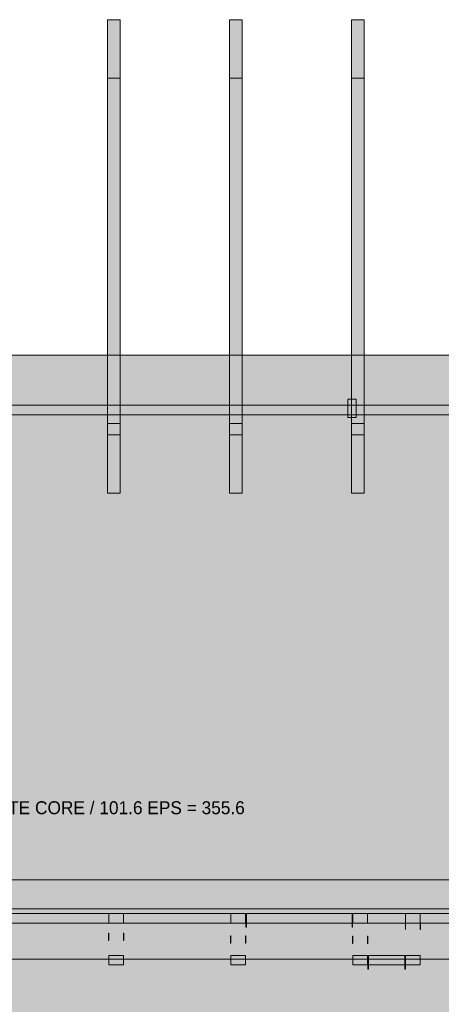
# Model space of a CAD drawing. Header units: millimetres. Extents: x -2478 to 11372, y -4322 to 8744.
# Tile 3 of 8: x 2374 to 4447, y 2132 to 6970. Entities that reach past the tile are written whole.
import ezdxf

# ---------------------------------------------------------------- set-up
doc = ezdxf.new("R2010")
doc.units = ezdxf.units.MM
for name, color, linetype in [('FILL-INK', 7, 'Continuous'), ('FILL-STEEL_GREY', 7, 'Continuous'), ('FILL-TIMBER', 7, 'Continuous'), ('FILL-WHITE', 7, 'Continuous'), ('LINE-CORE', 7, 'Continuous'), ('LINE-INK', 7, 'Continuous'), ('TEXT-INK', 7, 'Continuous')]:
    doc.layers.add(name, color=color, linetype=linetype)

msp = doc.modelspace()

# ---------------------------------------------------------------- hatches: boundary and pattern name
at = {"layer": 'FILL-INK', "true_color": 0x1a1a1a}
h = msp.add_hatch(color=250, dxfattribs=at)
h.dxf.hatch_style = 1
h.paths.add_polyline_path([(4272, 2506), (4272, 2498.9), (4271.1, 2498.9), (4270.8, 2498.9), (4270.8, 2506), (4270.8, 2534.6), (4271.8, 2534.6), (4272, 2534.6)])
h = msp.add_hatch(color=250, dxfattribs=at)
h.dxf.hatch_style = 1
h.paths.add_polyline_path([(4345.2, 2498.9), (4344.2, 2498.9), (4344, 2498.9), (4344, 2506), (4344, 2534.6), (4345, 2534.6), (4345.2, 2534.6), (4345.2, 2506)])
h = msp.add_hatch(color=250, dxfattribs=at)
h.dxf.hatch_style = 1
h.paths.add_polyline_path([(2812.6, 2445.7), (2812, 2445.7), (2811.4, 2445.7), (2811.4, 2461.7), (2811.4, 2481.9), (2812.1, 2481.9), (2812.6, 2481.9), (2812.6, 2461.7)])
h = msp.add_hatch(color=250, dxfattribs=at)
h.dxf.hatch_style = 1
h.paths.add_polyline_path([(2885.8, 2445.7), (2885.2, 2445.7), (2884.6, 2445.7), (2884.6, 2461.7), (2884.6, 2481.9), (2885.3, 2481.9), (2885.8, 2481.9), (2885.8, 2461.7)])
h = msp.add_hatch(color=250, dxfattribs=at)
h.dxf.hatch_style = 1
h.paths.add_polyline_path([(3412.6, 2432.3), (3412, 2432.3), (3411.4, 2432.3), (3411.4, 2450.6), (3411.4, 2468.6), (3412, 2468.6), (3412.6, 2468.6), (3412.6, 2450.6)])
h = msp.add_hatch(color=250, dxfattribs=at)
h.dxf.hatch_style = 1
h.paths.add_polyline_path([(3485.8, 2432.3), (3485.2, 2432.3), (3484.6, 2432.3), (3484.6, 2450.6), (3484.6, 2468.6), (3485.2, 2468.6), (3485.8, 2468.6), (3485.8, 2450.6)])
h = msp.add_hatch(color=250, dxfattribs=at)
h.dxf.hatch_style = 1
h.paths.add_polyline_path([(4012.6, 2448.7), (4012.6, 2429.9), (4012.1, 2429.9), (4011.4, 2429.9), (4011.4, 2448.7), (4011.4, 2466.3), (4012, 2466.3), (4012.6, 2466.3)])
h = msp.add_hatch(color=250, dxfattribs=at)
h.dxf.hatch_style = 1
h.paths.add_polyline_path([(4085.8, 2429.9), (4085.2, 2429.9), (4084.6, 2429.9), (4084.6, 2448.7), (4084.6, 2466.3), (4085.2, 2466.3), (4085.8, 2466.3), (4085.8, 2448.7)])
at = {"layer": 'FILL-STEEL_GREY', "true_color": 0x737378}
h = msp.add_hatch(color=8, dxfattribs=at)
h.dxf.hatch_style = 1
h.paths.add_polyline_path([(355.6, 2598.8), (355.6, 2600), (482, 2600), (2755.6, 2600), (2882, 2600), (5155.6, 2600), (5282, 2600), (7555.6, 2600), (7564.2, 2600), (7718.4, 2600), (7718.4, 2579.2), (7718.4, 2578), (7709.8, 2578), (7555.6, 2578), (7429.2, 2578), (5155.6, 2578), (5029.2, 2578), (2755.6, 2578), (2629.2, 2578), (355.6, 2578)])
at = {"layer": 'FILL-TIMBER', "true_color": 0xedd6a8}
h = msp.add_hatch(color=41, dxfattribs=at)
h.dxf.hatch_style = 1
h.paths.add_polyline_path([(2868.5, 6970.3), (2868.5, 6711.4), (2868.5, 6683.1), (2810.6, 6683.1), (2805.5, 6683.1), (2805.5, 6690), (2805.5, 6705.2), (2805.5, 6970.3), (2862.3, 6970.3)])
h = msp.add_hatch(color=41, dxfattribs=at)
h.dxf.hatch_style = 1
h.paths.add_polyline_path([(3468.5, 6970.3), (3468.5, 6758.6), (3468.5, 6683.1), (3421.8, 6683.1), (3405.5, 6683.1), (3405.5, 6705.4), (3405.5, 6754.5), (3405.5, 6970.3), (3451.9, 6970.3)])
h = msp.add_hatch(color=41, dxfattribs=at)
h.dxf.hatch_style = 1
h.paths.add_polyline_path([(4028.6, 6970.3), (4068.5, 6970.3), (4068.5, 6788.3), (4068.5, 6683.1), (4029.4, 6683.1), (4005.5, 6683.1), (4005.5, 6716), (4005.5, 6788.3), (4005.5, 6970.3)])
h = msp.add_hatch(color=41, dxfattribs=at)
h.dxf.hatch_style = 1
h.paths.add_polyline_path([(2884.6, 2578), (2884.6, 2561.6), (2884.6, 2531), (2837.8, 2531), (2812.6, 2531), (2812.6, 2547.4), (2812.6, 2578), (2859.4, 2578)])
h = msp.add_hatch(color=41, dxfattribs=at)
h.dxf.hatch_style = 1
h.paths.add_polyline_path([(3484.6, 2578), (3484.6, 2561.4), (3484.6, 2531), (3438.1, 2531), (3412.6, 2531), (3412.6, 2547.6), (3412.6, 2578), (3459.1, 2578)])
h = msp.add_hatch(color=41, dxfattribs=at)
h.dxf.hatch_style = 1
h.paths.add_polyline_path([(4084.6, 2578), (4084.6, 2559), (4084.6, 2531), (4041.6, 2531), (4012.6, 2531), (4012.6, 2550), (4012.6, 2578), (4055.6, 2578)])
h = msp.add_hatch(color=41, dxfattribs=at)
h.dxf.hatch_style = 1
h.paths.add_polyline_path([(4344, 2578), (4344, 2557.3), (4344, 2531), (4303.7, 2531), (4272, 2531), (4272, 2551.7), (4272, 2578), (4312.3, 2578)])
h = msp.add_hatch(color=41, dxfattribs=at)
h.dxf.hatch_style = 1
h.paths.add_polyline_path([(2884.6, 2372), (2884.6, 2355.8), (2884.6, 2325), (2837.4, 2325), (2812.6, 2325), (2812.6, 2341.2), (2812.6, 2372), (2859.8, 2372)])
h = msp.add_hatch(color=41, dxfattribs=at)
h.dxf.hatch_style = 1
h.paths.add_polyline_path([(3484.6, 2372), (3484.6, 2355.7), (3484.6, 2325), (3437.7, 2325), (3412.6, 2325), (3412.6, 2341.3), (3412.6, 2372), (3459.5, 2372)])
h = msp.add_hatch(color=41, dxfattribs=at)
h.dxf.hatch_style = 1
h.paths.add_polyline_path([(4084.6, 2372), (4084.6, 2353.3), (4084.6, 2325), (4041.2, 2325), (4012.6, 2325), (4012.6, 2343.7), (4012.6, 2372), (4056, 2372)])
h = msp.add_hatch(color=41, dxfattribs=at)
h.dxf.hatch_style = 1
h.paths.add_polyline_path([(4239.2, 2325), (4088.8, 2325), (4088.8, 2364.5), (4088.8, 2372), (4117.4, 2372), (4267.8, 2372), (4267.8, 2332.5), (4267.8, 2325)])
h = msp.add_hatch(color=41, dxfattribs=at)
h.dxf.hatch_style = 1
h.paths.add_polyline_path([(4312.8, 2372), (4344, 2372), (4344, 2351.6), (4344, 2325), (4303.3, 2325), (4272, 2325), (4272, 2345.4), (4272, 2372)])
at = {"layer": 'FILL-WHITE', "true_color": 0xffffff}
h = msp.add_hatch(color=7, dxfattribs=at)
h.dxf.hatch_style = 1
h.paths.add_polyline_path([(2805.5, 5273.3), (2805.5, 6970.3), (2862.3, 6970.3), (2868.5, 6970.3), (2868.5, 5273.3), (2868.5, 4930.4), (2805.5, 4930.4)])
h = msp.add_hatch(color=7, dxfattribs=at)
h.dxf.hatch_style = 1
h.paths.add_polyline_path([(3405.5, 5273.3), (3405.5, 6970.3), (3451.5, 6970.3), (3451.9, 6970.3), (3451.9, 6970.3), (3451.9, 6970.3), (3451.9, 6970.3), (3451.9, 6970.3), (3468.5, 6970.3), (3468.5, 5273.3), (3468.5, 4930.4), (3405.5, 4930.4)])
h = msp.add_hatch(color=7, dxfattribs=at)
h.dxf.hatch_style = 1
h.paths.add_polyline_path([(4005.5, 6970.3), (4068.5, 6970.3), (4068.5, 5273.3), (4068.5, 5271.7), (4068.5, 5271.7), (4068.5, 4930.4), (4005.5, 4930.4)])
h = msp.add_hatch(color=7, dxfattribs=at)
h.dxf.hatch_style = 1
h.paths.add_polyline_path([(2810.6, 6683.1), (2868.5, 6683.1), (2868.5, 5076), (2805.5, 5076), (2805.5, 6683.1)])
h = msp.add_hatch(color=7, dxfattribs=at)
h.dxf.hatch_style = 1
h.paths.add_polyline_path([(3421.8, 6683.1), (3468.5, 6683.1), (3468.5, 5076), (3468.5, 5074.4), (3468.5, 5076), (3405.5, 5076), (3405.5, 6683.1)])
h = msp.add_hatch(color=7, dxfattribs=at)
h.dxf.hatch_style = 1
h.paths.add_polyline_path([(4029, 6683.1), (4068.5, 6683.1), (4068.5, 5076), (4005.5, 5076), (4005.5, 6683.1)])
h = msp.add_hatch(color=7, dxfattribs=at)
h.dxf.hatch_style = 1
h.paths.add_polyline_path([(101.6, 5259.1), (190, 5321), (372.3, 5321), (372.3, 5143.8), (678.9, 5270.3), (678.9, 5321), (7395.1, 5321), (7395.1, 5270.3), (7701.7, 5143.8), (7701.7, 5321), (7884, 5321), (7972.4, 5259.1), (7972.4, 5076), (7701.7, 5076), (7395.1, 5076), (678.9, 5076), (372.3, 5076), (101.6, 5076)])
h = msp.add_hatch(color=7, dxfattribs=at)
h.dxf.hatch_style = 1
h.paths.add_polyline_path([(190, 5321), (372.3, 5321), (372.3, 5169.6), (678.9, 5296.2), (678.9, 5321), (7395.1, 5321), (7395.1, 5296.2), (7701.7, 5169.6), (7701.7, 5321), (7884, 5321), (7972.4, 5259.1), (7972.4, 5076), (7701.7, 5076), (7395.1, 5076), (372.3, 5076), (101.6, 5076), (101.6, 5259.1)])
h = msp.add_hatch(color=7, dxfattribs=at)
h.dxf.hatch_style = 1
h.paths.add_polyline_path([(101.6, 5259.1), (190, 5321), (7884, 5321), (7972.4, 5259.1), (7972.4, 5076), (101.6, 5076)])
h = msp.add_hatch(color=7, dxfattribs=at)
h.dxf.hatch_style = 1
h.paths.add_polyline_path([(190, 5321), (7884, 5321), (7972.4, 5259.1), (7972.4, 5076), (101.6, 5076), (101.6, 5259.1)])
h = msp.add_hatch(color=7, dxfattribs=at)
h.dxf.hatch_style = 1
h.paths.add_polyline_path([(101.6, 5259.1), (190, 5321), (7884, 5321), (7972.4, 5259.1), (7972.4, 5076), (101.6, 5076)])
h = msp.add_hatch(color=7, dxfattribs=at)
h.dxf.hatch_style = 1
h.paths.add_polyline_path([(190, 5321), (7884, 5321), (7972.4, 5259.1), (7972.4, 5076), (101.6, 5076), (101.6, 5259.1)])
h = msp.add_hatch(color=7, dxfattribs=at)
h.dxf.hatch_style = 1
h.paths.add_polyline_path([(3988.5, 5106), (4028.5, 5106), (4028.5, 5016), (3988.5, 5016)])
h = msp.add_hatch(color=7, dxfattribs=at)
h.dxf.hatch_style = 1
h.paths.add_polyline_path([(4028.5, 5106), (4028.5, 5016), (3988.5, 5016), (3988.5, 5106)])
h = msp.add_hatch(color=7, dxfattribs=at)
h.dxf.hatch_style = 1
h.paths.add_polyline_path([(3988.5, 5106), (4028.5, 5106), (4028.5, 5016), (3988.5, 5016)])
h = msp.add_hatch(color=7, dxfattribs=at)
h.dxf.hatch_style = 1
h.paths.add_polyline_path([(4028.5, 5106), (4028.5, 5016), (3988.5, 5016), (3988.5, 5106)])
h = msp.add_hatch(color=7, dxfattribs=at)
h.dxf.hatch_style = 1
h.paths.add_polyline_path([(3988.5, 5106), (4028.5, 5106), (4028.5, 5016), (3988.5, 5016)])
h = msp.add_hatch(color=7, dxfattribs=at)
h.dxf.hatch_style = 1
h.paths.add_polyline_path([(4028.5, 5106), (4028.5, 5016), (3988.5, 5016), (3988.5, 5106)])
h = msp.add_hatch(color=7, dxfattribs=at)
h.dxf.hatch_style = 1
h.paths.add_polyline_path([(101.6, 5076), (251.6, 5076), (7822.4, 5076), (7972.4, 5076), (7972.4, 5029.2), (7822.4, 5029.2), (251.6, 5029.2), (101.6, 5029.2)])
h = msp.add_hatch(color=7, dxfattribs=at)
h.dxf.hatch_style = 1
h.paths.add_polyline_path([(251.6, 5076), (7822.4, 5076), (7822.4, 5029.2), (251.6, 5029.2)])
h = msp.add_hatch(color=7, dxfattribs=at)
h.dxf.hatch_style = 1
h.paths.add_polyline_path([(2868.5, 5076), (2868.5, 4986.1), (2805.5, 4986.1), (2805.5, 5076)])
h = msp.add_hatch(color=7, dxfattribs=at)
h.dxf.hatch_style = 1
h.paths.add_polyline_path([(3468.5, 5076), (3468.5, 4986.1), (3405.5, 4986.1), (3405.5, 5076)])
h = msp.add_hatch(color=7, dxfattribs=at)
h.dxf.hatch_style = 1
h.paths.add_polyline_path([(4068.5, 5076), (4068.5, 4986.1), (4005.5, 4986.1), (4005.5, 5076)])
h = msp.add_hatch(color=7, dxfattribs=at)
h.dxf.hatch_style = 1
h.paths.add_polyline_path([(355.8, 2743.2), (355.8, 5029.2), (7718.1, 5029.2), (7718.1, 2743.2), (355.8, 2743.2)])
h = msp.add_hatch(color=7, dxfattribs=at)
h.dxf.hatch_style = 1
h.paths.add_polyline_path([(7718.1, 5029.2), (7718.1, 2743.2), (355.8, 2743.2), (355.8, 5029.2)])
h = msp.add_hatch(color=7, dxfattribs=at)
h.dxf.hatch_style = 1
h.paths.add_polyline_path([(2868.5, 4986.1), (2868.5, 4643.2), (2805.5, 4643.2), (2805.5, 4986.1)])
h = msp.add_hatch(color=7, dxfattribs=at)
h.dxf.hatch_style = 1
h.paths.add_polyline_path([(3468.5, 4986.1), (3468.5, 4643.2), (3405.5, 4643.2), (3405.5, 4986.1)])
h = msp.add_hatch(color=7, dxfattribs=at)
h.dxf.hatch_style = 1
h.paths.add_polyline_path([(4068.5, 4986.1), (4068.5, 4643.2), (4005.5, 4643.2), (4005.5, 4986.1)])
h = msp.add_hatch(color=7, dxfattribs=at)
h.dxf.hatch_style = 1
h.paths.add_polyline_path([(2805.5, 4930.4), (2868.5, 4930.4), (2868.5, 4643.2), (2805.5, 4643.2)])
h = msp.add_hatch(color=7, dxfattribs=at)
h.dxf.hatch_style = 1
h.paths.add_polyline_path([(3405.5, 4930.4), (3468.5, 4930.4), (3468.5, 4643.2), (3405.5, 4643.2)])
h = msp.add_hatch(color=7, dxfattribs=at)
h.dxf.hatch_style = 1
h.paths.add_polyline_path([(4005.5, 4930.4), (4068.5, 4930.4), (4068.5, 4643.2), (4005.5, 4643.2)])
h = msp.add_hatch(color=7, dxfattribs=at)
h.dxf.hatch_style = 1
h.paths.add_polyline_path([(355.8, 0), (355.8, 2743.2), (7718.1, 2743.2), (7718.1, 0)])
h = msp.add_hatch(color=7, dxfattribs=at)
h.dxf.hatch_style = 1
h.paths.add_polyline_path([(7718.1, 2743.2), (7718.1, 0), (355.8, 0), (355.8, 2743.2)])
h = msp.add_hatch(color=7, dxfattribs=at)
h.dxf.hatch_style = 1
h.paths.add_polyline_path([(355.6, 2578), (355.6, 2600), (2755.6, 2600), (5155.6, 2600), (7555.6, 2600), (7718.4, 2600), (7718.4, 2578), (7555.6, 2578), (5155.6, 2578), (2755.6, 2578), (355.6, 2578)])
h = msp.add_hatch(color=7, dxfattribs=at)
h.dxf.hatch_style = 1
h.paths.add_polyline_path([(1555.6, 2600), (3955.6, 2600), (6355.6, 2600), (7555.6, 2600), (7718.4, 2600), (7718.4, 2578), (6355.6, 2578), (3955.6, 2578), (1555.6, 2578), (355.6, 2578), (355.6, 2600)])
h = msp.add_hatch(color=7, dxfattribs=at)
h.dxf.hatch_style = 1
h.paths.add_polyline_path([(1555.6, 2600), (2755.6, 2600), (5155.6, 2600), (6355.6, 2600), (7555.6, 2600), (7718.4, 2600), (7718.4, 2578), (7555.6, 2578), (5155.6, 2578), (2755.6, 2578), (1555.6, 2578), (355.6, 2578), (355.6, 2600)])
h = msp.add_hatch(color=7, dxfattribs=at)
h.dxf.hatch_style = 1
h.paths.add_polyline_path([(355.6, 2428), (355.6, 2531), (355.6, 2578), (402.6, 2578), (402.6, 2531), (7671.4, 2531), (7671.4, 2578), (7718.4, 2578), (7718.4, 2353), (355.6, 2353)])
h = msp.add_hatch(color=7, dxfattribs=at)
h.dxf.hatch_style = 1
h.paths.add_polyline_path([(2812.6, 2578), (2884.6, 2578), (2884.6, 2531), (2812.6, 2531)])
h = msp.add_hatch(color=7, dxfattribs=at)
h.dxf.hatch_style = 1
h.paths.add_polyline_path([(3412.6, 2578), (3484.6, 2578), (3484.6, 2531), (3412.6, 2531)])
h = msp.add_hatch(color=7, dxfattribs=at)
h.dxf.hatch_style = 1
h.paths.add_polyline_path([(3485.8, 2578), (3488.8, 2578), (3488.8, 2511), (3485.8, 2511)])
h = msp.add_hatch(color=7, dxfattribs=at)
h.dxf.hatch_style = 1
h.paths.add_polyline_path([(3488.8, 2578), (3488.8, 2511), (3485.8, 2511), (3485.8, 2578)])
h = msp.add_hatch(color=7, dxfattribs=at)
h.dxf.hatch_style = 1
h.paths.add_polyline_path([(3485.8, 2578), (3488.8, 2578), (3488.8, 2511), (3485.8, 2511)])
h = msp.add_hatch(color=7, dxfattribs=at)
h.dxf.hatch_style = 1
h.paths.add_polyline_path([(3488.8, 2578), (3488.8, 2511), (3485.8, 2511), (3485.8, 2578)])
h = msp.add_hatch(color=7, dxfattribs=at)
h.dxf.hatch_style = 1
h.paths.add_polyline_path([(3485.8, 2578), (3488.8, 2578), (3488.8, 2511), (3485.8, 2511)])
h = msp.add_hatch(color=7, dxfattribs=at)
h.dxf.hatch_style = 1
h.paths.add_polyline_path([(3488.8, 2578), (3488.8, 2511), (3485.8, 2511), (3485.8, 2578)])
h = msp.add_hatch(color=7, dxfattribs=at)
h.dxf.hatch_style = 1
h.paths.add_polyline_path([(3485.8, 2578), (3488.8, 2578), (3488.8, 2511), (3485.8, 2511)])
h = msp.add_hatch(color=7, dxfattribs=at)
h.dxf.hatch_style = 1
h.paths.add_polyline_path([(3488.8, 2578), (3488.8, 2511), (3485.8, 2511), (3485.8, 2578)])
h = msp.add_hatch(color=7, dxfattribs=at)
h.dxf.hatch_style = 1
h.paths.add_polyline_path([(3488.8, 2578), (4008.4, 2578), (4008.4, 2531), (3488.8, 2531)])
h = msp.add_hatch(color=7, dxfattribs=at)
h.dxf.hatch_style = 1
h.paths.add_polyline_path([(3488.8, 2578), (4008.4, 2578), (4008.4, 2531), (3488.8, 2531)])
h = msp.add_hatch(color=7, dxfattribs=at)
h.dxf.hatch_style = 1
h.paths.add_polyline_path([(3488.8, 2578), (4008.4, 2578), (4008.4, 2531), (3488.8, 2531)])
h = msp.add_hatch(color=7, dxfattribs=at)
h.dxf.hatch_style = 1
h.paths.add_polyline_path([(3488.8, 2578), (4008.4, 2578), (4008.4, 2531), (3488.8, 2531)])
h = msp.add_hatch(color=7, dxfattribs=at)
h.dxf.hatch_style = 1
h.paths.add_polyline_path([(3488.8, 2578), (4008.4, 2578), (4008.4, 2531), (3488.8, 2531)])
h = msp.add_hatch(color=7, dxfattribs=at)
h.dxf.hatch_style = 1
h.paths.add_polyline_path([(3488.8, 2578), (4008.4, 2578), (4008.4, 2531), (3488.8, 2531)])
h = msp.add_hatch(color=7, dxfattribs=at)
h.dxf.hatch_style = 1
h.paths.add_polyline_path([(3488.8, 2578), (4008.4, 2578), (4008.4, 2531), (3488.8, 2531)])
h = msp.add_hatch(color=7, dxfattribs=at)
h.dxf.hatch_style = 1
h.paths.add_polyline_path([(3488.8, 2578), (4008.4, 2578), (4008.4, 2531), (3488.8, 2531)])
h = msp.add_hatch(color=7, dxfattribs=at)
h.dxf.hatch_style = 1
h.paths.add_polyline_path([(4008.4, 2578), (4011.4, 2578), (4011.4, 2511), (4008.4, 2511)])
h = msp.add_hatch(color=7, dxfattribs=at)
h.dxf.hatch_style = 1
h.paths.add_polyline_path([(4011.4, 2578), (4011.4, 2511), (4008.4, 2511), (4008.4, 2578)])
h = msp.add_hatch(color=7, dxfattribs=at)
h.dxf.hatch_style = 1
h.paths.add_polyline_path([(4008.4, 2578), (4011.4, 2578), (4011.4, 2511), (4008.4, 2511)])
h = msp.add_hatch(color=7, dxfattribs=at)
h.dxf.hatch_style = 1
h.paths.add_polyline_path([(4011.4, 2578), (4011.4, 2511), (4008.4, 2511), (4008.4, 2578)])
h = msp.add_hatch(color=7, dxfattribs=at)
h.dxf.hatch_style = 1
h.paths.add_polyline_path([(4008.4, 2578), (4011.4, 2578), (4011.4, 2511), (4008.4, 2511)])
h = msp.add_hatch(color=7, dxfattribs=at)
h.dxf.hatch_style = 1
h.paths.add_polyline_path([(4011.4, 2578), (4011.4, 2511), (4008.4, 2511), (4008.4, 2578)])
h = msp.add_hatch(color=7, dxfattribs=at)
h.dxf.hatch_style = 1
h.paths.add_polyline_path([(4008.4, 2578), (4011.4, 2578), (4011.4, 2511), (4008.4, 2511)])
h = msp.add_hatch(color=7, dxfattribs=at)
h.dxf.hatch_style = 1
h.paths.add_polyline_path([(4011.4, 2578), (4011.4, 2511), (4008.4, 2511), (4008.4, 2578)])
h = msp.add_hatch(color=7, dxfattribs=at)
h.dxf.hatch_style = 1
h.paths.add_polyline_path([(4012.6, 2578), (4084.6, 2578), (4084.6, 2531), (4012.6, 2531)])
h = msp.add_hatch(color=7, dxfattribs=at)
h.dxf.hatch_style = 1
h.paths.add_polyline_path([(4272, 2578), (4344, 2578), (4344, 2531), (4272, 2531)])
h = msp.add_hatch(color=7, dxfattribs=at)
h.dxf.hatch_style = 1
h.paths.add_polyline_path([(355.6, 2531), (7718.4, 2531), (7718.4, 2353), (355.6, 2353)])
h = msp.add_hatch(color=7, dxfattribs=at)
h.dxf.hatch_style = 1
h.paths.add_polyline_path([(2812.6, 2372), (2884.6, 2372), (2884.6, 2325), (2812.6, 2325)])
h = msp.add_hatch(color=7, dxfattribs=at)
h.dxf.hatch_style = 1
h.paths.add_polyline_path([(3412.6, 2372), (3484.6, 2372), (3484.6, 2325), (3412.6, 2325)])
h = msp.add_hatch(color=7, dxfattribs=at)
h.dxf.hatch_style = 1
h.paths.add_polyline_path([(4012.6, 2372), (4084.6, 2372), (4084.6, 2325), (4012.6, 2325)])
h = msp.add_hatch(color=7, dxfattribs=at)
h.dxf.hatch_style = 1
h.paths.add_polyline_path([(4085.8, 2372), (4088.8, 2372), (4088.8, 2305), (4085.8, 2305)])
h = msp.add_hatch(color=7, dxfattribs=at)
h.dxf.hatch_style = 1
h.paths.add_polyline_path([(4088.8, 2372), (4088.8, 2305), (4085.8, 2305), (4085.8, 2372)])
h = msp.add_hatch(color=7, dxfattribs=at)
h.dxf.hatch_style = 1
h.paths.add_polyline_path([(4085.8, 2372), (4088.8, 2372), (4088.8, 2305), (4085.8, 2305)])
h = msp.add_hatch(color=7, dxfattribs=at)
h.dxf.hatch_style = 1
h.paths.add_polyline_path([(4088.8, 2372), (4088.8, 2305), (4085.8, 2305), (4085.8, 2372)])
h = msp.add_hatch(color=7, dxfattribs=at)
h.dxf.hatch_style = 1
h.paths.add_polyline_path([(4085.8, 2372), (4088.8, 2372), (4088.8, 2305), (4085.8, 2305)])
h = msp.add_hatch(color=7, dxfattribs=at)
h.dxf.hatch_style = 1
h.paths.add_polyline_path([(4088.8, 2372), (4088.8, 2305), (4085.8, 2305), (4085.8, 2372)])
h = msp.add_hatch(color=7, dxfattribs=at)
h.dxf.hatch_style = 1
h.paths.add_polyline_path([(4085.8, 2372), (4088.8, 2372), (4088.8, 2305), (4085.8, 2305)])
h = msp.add_hatch(color=7, dxfattribs=at)
h.dxf.hatch_style = 1
h.paths.add_polyline_path([(4088.8, 2372), (4088.8, 2305), (4085.8, 2305), (4085.8, 2372)])
h = msp.add_hatch(color=7, dxfattribs=at)
h.dxf.hatch_style = 1
h.paths.add_polyline_path([(4088.8, 2372), (4267.8, 2372), (4267.8, 2325), (4088.8, 2325)])
h = msp.add_hatch(color=7, dxfattribs=at)
h.dxf.hatch_style = 1
h.paths.add_polyline_path([(4088.8, 2372), (4267.8, 2372), (4267.8, 2325), (4088.8, 2325)])
h = msp.add_hatch(color=7, dxfattribs=at)
h.dxf.hatch_style = 1
h.paths.add_polyline_path([(4088.8, 2372), (4267.8, 2372), (4267.8, 2325), (4088.8, 2325)])
h = msp.add_hatch(color=7, dxfattribs=at)
h.dxf.hatch_style = 1
h.paths.add_polyline_path([(4088.8, 2372), (4267.8, 2372), (4267.8, 2325), (4088.8, 2325)])
h = msp.add_hatch(color=7, dxfattribs=at)
h.dxf.hatch_style = 1
h.paths.add_polyline_path([(4088.8, 2372), (4267.8, 2372), (4267.8, 2325), (4088.8, 2325)])
h = msp.add_hatch(color=7, dxfattribs=at)
h.dxf.hatch_style = 1
h.paths.add_polyline_path([(4088.8, 2372), (4267.8, 2372), (4267.8, 2325), (4088.8, 2325)])
h = msp.add_hatch(color=7, dxfattribs=at)
h.dxf.hatch_style = 1
h.paths.add_polyline_path([(4088.8, 2372), (4267.8, 2372), (4267.8, 2325), (4088.8, 2325)])
h = msp.add_hatch(color=7, dxfattribs=at)
h.dxf.hatch_style = 1
h.paths.add_polyline_path([(4267.8, 2305), (4267.8, 2372), (4270.8, 2372), (4270.8, 2305), (4267.8, 2305)])
h = msp.add_hatch(color=7, dxfattribs=at)
h.dxf.hatch_style = 1
h.paths.add_polyline_path([(4267.8, 2372), (4270.8, 2372), (4270.8, 2305), (4267.8, 2305), (4267.8, 2372)])
h = msp.add_hatch(color=7, dxfattribs=at)
h.dxf.hatch_style = 1
h.paths.add_polyline_path([(4267.8, 2305), (4267.8, 2372), (4270.8, 2372), (4270.8, 2305), (4267.8, 2305)])
h = msp.add_hatch(color=7, dxfattribs=at)
h.dxf.hatch_style = 1
h.paths.add_polyline_path([(4267.8, 2372), (4270.8, 2372), (4270.8, 2305), (4267.8, 2305), (4267.8, 2372)])
h = msp.add_hatch(color=7, dxfattribs=at)
h.dxf.hatch_style = 1
h.paths.add_polyline_path([(4267.8, 2305), (4267.8, 2372), (4270.8, 2372), (4270.8, 2305), (4267.8, 2305)])
h = msp.add_hatch(color=7, dxfattribs=at)
h.dxf.hatch_style = 1
h.paths.add_polyline_path([(4267.8, 2372), (4270.8, 2372), (4270.8, 2305), (4267.8, 2305), (4267.8, 2372)])
h = msp.add_hatch(color=7, dxfattribs=at)
h.dxf.hatch_style = 1
h.paths.add_polyline_path([(4267.8, 2305), (4267.8, 2372), (4270.8, 2372), (4270.8, 2305), (4267.8, 2305)])
h = msp.add_hatch(color=7, dxfattribs=at)
h.dxf.hatch_style = 1
h.paths.add_polyline_path([(4267.8, 2372), (4270.8, 2372), (4270.8, 2305), (4267.8, 2305), (4267.8, 2372)])
h = msp.add_hatch(color=7, dxfattribs=at)
h.dxf.hatch_style = 1
h.paths.add_polyline_path([(4272, 2372), (4344, 2372), (4344, 2325), (4272, 2325)])

# ---------------------------------------------------------------- linework, layer by layer
at = {"layer": 'LINE-CORE', "lineweight": 5}
for points in [[(2805.5, 5273.3), (2805.5, 5273.3), (2805.5, 6970.3), (2862.3, 6970.3), (2862.3, 6970.3), (2868.5, 6970.3), (2868.5, 5273.3), (2868.5, 4930.4), (2805.5, 4930.4)], [(3405.5, 5273.3), (3405.5, 6970.3), (3451.5, 6970.3), (3451.9, 6970.3), (3451.9, 6970.3), (3451.9, 6970.3), (3451.9, 6970.3), (3451.9, 6970.3), (3451.9, 6970.3), (3468.5, 6970.3), (3468.5, 5273.3), (3468.5, 5273.3), (3468.5, 4930.4), (3405.5, 4930.4), (3405.5, 5273.3)], [(4005.5, 6970.3), (4005.5, 6970.3), (4068.5, 6970.3), (4068.5, 5273.3), (4068.5, 5271.7), (4068.5, 5271.7), (4068.5, 4930.4), (4005.5, 4930.4)], [(2810.6, 6683.1), (2868.5, 6683.1), (2868.5, 5076), (2805.5, 5076), (2805.5, 6683.1)], [(3421.8, 6683.1), (3468.5, 6683.1), (3468.5, 5076), (3468.5, 5076), (3468.5, 5074.4), (3468.5, 5074.4), (3468.5, 5076), (3405.5, 5076), (3405.5, 6683.1)], [(4029, 6683.1), (4068.5, 6683.1), (4068.5, 5076), (4068.5, 5076), (4005.5, 5076), (4005.5, 6683.1), (4005.5, 6683.1)], [(101.6, 5259.1), (190, 5321), (372.3, 5321), (372.3, 5143.8), (678.9, 5270.3), (678.9, 5321), (7395.1, 5321), (7395.1, 5270.3), (7701.7, 5143.8), (7701.7, 5321), (7884, 5321), (7972.4, 5259.1), (7972.4, 5076), (7701.7, 5076), (7395.1, 5076), (678.9, 5076), (372.3, 5076), (101.6, 5076)], [(190, 5321), (372.3, 5321), (372.3, 5169.6), (678.9, 5296.2), (678.9, 5321), (7395.1, 5321), (7395.1, 5296.2), (7701.7, 5169.6), (7701.7, 5321), (7884, 5321), (7972.4, 5259.1), (7972.4, 5076), (7701.7, 5076), (7395.1, 5076), (372.3, 5076), (101.6, 5076), (101.6, 5259.1)], [(101.6, 5259.1), (190, 5321), (7884, 5321), (7972.4, 5259.1), (7972.4, 5076), (101.6, 5076)], [(190, 5321), (7884, 5321), (7972.4, 5259.1), (7972.4, 5076), (101.6, 5076), (101.6, 5259.1)], [(101.6, 5259.1), (190, 5321), (7884, 5321), (7972.4, 5259.1), (7972.4, 5076), (101.6, 5076)], [(190, 5321), (7884, 5321), (7972.4, 5259.1), (7972.4, 5076), (101.6, 5076), (101.6, 5259.1)], [(3988.5, 5106), (4028.5, 5106), (4028.5, 5016), (3988.5, 5016)], [(4028.5, 5106), (4028.5, 5016), (3988.5, 5016), (3988.5, 5106)], [(3988.5, 5106), (4028.5, 5106), (4028.5, 5016), (3988.5, 5016)], [(4028.5, 5106), (4028.5, 5016), (3988.5, 5016), (3988.5, 5106)], [(3988.5, 5106), (4028.5, 5106), (4028.5, 5016), (3988.5, 5016)], [(4028.5, 5106), (4028.5, 5016), (3988.5, 5016), (3988.5, 5106)], [(101.6, 5076), (251.6, 5076), (251.6, 5076), (7822.4, 5076), (7822.4, 5076), (7972.4, 5076), (7972.4, 5029.2), (7822.4, 5029.2), (7822.4, 5029.2), (251.6, 5029.2), (251.6, 5029.2), (101.6, 5029.2), (101.6, 5029.2)], [(251.6, 5076), (7822.4, 5076), (7822.4, 5029.2), (251.6, 5029.2), (251.6, 5076)], [(2868.5, 5076), (2868.5, 4986.1), (2805.5, 4986.1), (2805.5, 5076)], [(3468.5, 5076), (3468.5, 4986.1), (3405.5, 4986.1), (3405.5, 5076)], [(4068.5, 5076), (4068.5, 4986.1), (4005.5, 4986.1), (4005.5, 5076)], [(355.8, 2743.2), (355.8, 5029.2), (7718.1, 5029.2), (7718.1, 5029.2), (7718.1, 5029.2), (7718.1, 2743.2), (355.8, 2743.2), (355.8, 2743.2), (355.8, 2743.2)], [(7718.1, 5029.2), (7718.1, 2743.2), (355.8, 2743.2), (355.8, 5029.2)], [(2868.5, 4986.1), (2868.5, 4643.2), (2805.5, 4643.2), (2805.5, 4986.1)], [(3468.5, 4986.1), (3468.5, 4643.2), (3405.5, 4643.2), (3405.5, 4986.1)], [(4068.5, 4986.1), (4068.5, 4643.2), (4005.5, 4643.2), (4005.5, 4986.1)], [(2805.5, 4930.4), (2868.5, 4930.4), (2868.5, 4643.2), (2805.5, 4643.2)], [(3405.5, 4930.4), (3468.5, 4930.4), (3468.5, 4643.2), (3405.5, 4643.2)], [(4005.5, 4930.4), (4068.5, 4930.4), (4068.5, 4643.2), (4005.5, 4643.2)], [(355.8, 0), (355.8, 2743.2), (7718.1, 2743.2), (7718.1, 0), (355.8, 0)], [(7718.1, 2743.2), (7718.1, 0), (7718.1, 0), (355.8, 0), (355.8, 2743.2)], [(355.6, 2578), (355.6, 2600), (2755.6, 2600), (2755.6, 2600), (5155.6, 2600), (5155.6, 2600), (7555.6, 2600), (7555.6, 2600), (7718.4, 2600), (7718.4, 2578), (7555.6, 2578), (7555.6, 2578), (5155.6, 2578), (5155.6, 2578), (2755.6, 2578), (2755.6, 2578), (355.6, 2578), (355.6, 2578), (355.6, 2578)], [(1555.6, 2600), (3955.6, 2600), (6355.6, 2600), (7555.6, 2600), (7718.4, 2600), (7718.4, 2578), (6355.6, 2578), (3955.6, 2578), (1555.6, 2578), (355.6, 2578), (355.6, 2600)], [(1555.6, 2600), (2755.6, 2600), (5155.6, 2600), (6355.6, 2600), (7555.6, 2600), (7718.4, 2600), (7718.4, 2578), (7555.6, 2578), (5155.6, 2578), (2755.6, 2578), (1555.6, 2578), (355.6, 2578), (355.6, 2600)], [(355.6, 2428), (355.6, 2531), (355.6, 2531), (355.6, 2578), (402.6, 2578), (402.6, 2531), (7671.4, 2531), (7671.4, 2578), (7718.4, 2578), (7718.4, 2578), (7718.4, 2578), (7718.4, 2578), (7718.4, 2353), (7718.4, 2353), (7718.4, 2353), (7718.4, 2353), (355.6, 2353), (355.6, 2428)], [(2812.6, 2578), (2884.6, 2578), (2884.6, 2531), (2812.6, 2531)], [(3412.6, 2578), (3484.6, 2578), (3484.6, 2531), (3412.6, 2531)], [(3485.8, 2578), (3488.8, 2578), (3488.8, 2511), (3485.8, 2511)], [(3488.8, 2578), (3488.8, 2511), (3485.8, 2511), (3485.8, 2578)], [(3485.8, 2578), (3488.8, 2578), (3488.8, 2511), (3485.8, 2511)], [(3488.8, 2578), (3488.8, 2511), (3485.8, 2511), (3485.8, 2578)], [(3485.8, 2578), (3488.8, 2578), (3488.8, 2511), (3485.8, 2511)], [(3488.8, 2578), (3488.8, 2511), (3485.8, 2511), (3485.8, 2578)], [(3485.8, 2578), (3488.8, 2578), (3488.8, 2511), (3485.8, 2511)], [(3488.8, 2578), (3488.8, 2511), (3485.8, 2511), (3485.8, 2578)], [(3488.8, 2578), (4008.4, 2578), (4008.4, 2578), (4008.4, 2531), (3488.8, 2531), (3488.8, 2531)], [(3488.8, 2578), (4008.4, 2578), (4008.4, 2531), (4008.4, 2531), (3488.8, 2531), (3488.8, 2578)], [(3488.8, 2578), (4008.4, 2578), (4008.4, 2578), (4008.4, 2531), (3488.8, 2531), (3488.8, 2531)], [(3488.8, 2578), (4008.4, 2578), (4008.4, 2531), (4008.4, 2531), (3488.8, 2531), (3488.8, 2578)], [(3488.8, 2578), (4008.4, 2578), (4008.4, 2578), (4008.4, 2531), (3488.8, 2531), (3488.8, 2531)], [(3488.8, 2578), (4008.4, 2578), (4008.4, 2531), (4008.4, 2531), (3488.8, 2531), (3488.8, 2578)], [(3488.8, 2578), (4008.4, 2578), (4008.4, 2578), (4008.4, 2531), (3488.8, 2531), (3488.8, 2531)], [(3488.8, 2578), (4008.4, 2578), (4008.4, 2531), (4008.4, 2531), (3488.8, 2531), (3488.8, 2578)], [(4008.4, 2578), (4011.4, 2578), (4011.4, 2511), (4008.4, 2511)], [(4011.4, 2578), (4011.4, 2511), (4008.4, 2511), (4008.4, 2578)], [(4008.4, 2578), (4011.4, 2578), (4011.4, 2511), (4008.4, 2511)], [(4011.4, 2578), (4011.4, 2511), (4008.4, 2511), (4008.4, 2578)], [(4008.4, 2578), (4011.4, 2578), (4011.4, 2511), (4008.4, 2511)], [(4011.4, 2578), (4011.4, 2511), (4008.4, 2511), (4008.4, 2578)], [(4008.4, 2578), (4011.4, 2578), (4011.4, 2511), (4008.4, 2511)], [(4011.4, 2578), (4011.4, 2511), (4008.4, 2511), (4008.4, 2578)], [(4012.6, 2578), (4084.6, 2578), (4084.6, 2531), (4012.6, 2531)], [(4272, 2578), (4344, 2578), (4344, 2531), (4272, 2531)], [(355.6, 2531), (7718.4, 2531), (7718.4, 2531), (7718.4, 2531), (7718.4, 2531), (7718.4, 2353), (355.6, 2353), (355.6, 2353)], [(2812.6, 2372), (2884.6, 2372), (2884.6, 2325), (2812.6, 2325)], [(3412.6, 2372), (3484.6, 2372), (3484.6, 2325), (3412.6, 2325)], [(4012.6, 2372), (4084.6, 2372), (4084.6, 2325), (4012.6, 2325)], [(4085.8, 2372), (4088.8, 2372), (4088.8, 2305), (4085.8, 2305)], [(4088.8, 2372), (4088.8, 2305), (4085.8, 2305), (4085.8, 2372)], [(4085.8, 2372), (4088.8, 2372), (4088.8, 2305), (4085.8, 2305)], [(4088.8, 2372), (4088.8, 2305), (4085.8, 2305), (4085.8, 2372)], [(4085.8, 2372), (4088.8, 2372), (4088.8, 2305), (4085.8, 2305)], [(4088.8, 2372), (4088.8, 2305), (4085.8, 2305), (4085.8, 2372)], [(4085.8, 2372), (4088.8, 2372), (4088.8, 2305), (4085.8, 2305)], [(4088.8, 2372), (4088.8, 2305), (4085.8, 2305), (4085.8, 2372)], [(4088.8, 2372), (4267.8, 2372), (4267.8, 2325), (4088.8, 2325), (4088.8, 2325), (4088.8, 2325)], [(4088.8, 2372), (4088.8, 2372), (4267.8, 2372), (4267.8, 2325), (4088.8, 2325), (4088.8, 2372)], [(4088.8, 2372), (4267.8, 2372), (4267.8, 2325), (4088.8, 2325), (4088.8, 2325), (4088.8, 2325)], [(4088.8, 2372), (4088.8, 2372), (4267.8, 2372), (4267.8, 2325), (4088.8, 2325), (4088.8, 2372)], [(4088.8, 2372), (4267.8, 2372), (4267.8, 2325), (4088.8, 2325), (4088.8, 2325), (4088.8, 2325)], [(4088.8, 2372), (4088.8, 2372), (4267.8, 2372), (4267.8, 2325), (4088.8, 2325), (4088.8, 2372)], [(4088.8, 2372), (4267.8, 2372), (4267.8, 2325), (4088.8, 2325), (4088.8, 2325), (4088.8, 2325)], [(4267.8, 2305), (4267.8, 2305), (4267.8, 2372), (4270.8, 2372), (4270.8, 2372), (4270.8, 2372), (4270.8, 2372), (4270.8, 2305), (4267.8, 2305), (4267.8, 2305)], [(4267.8, 2372), (4267.8, 2372), (4270.8, 2372), (4270.8, 2305), (4270.8, 2305), (4270.8, 2305), (4270.8, 2305), (4267.8, 2305), (4267.8, 2372), (4267.8, 2372)], [(4267.8, 2305), (4267.8, 2305), (4267.8, 2372), (4270.8, 2372), (4270.8, 2372), (4270.8, 2372), (4270.8, 2372), (4270.8, 2305), (4267.8, 2305), (4267.8, 2305)], [(4267.8, 2372), (4267.8, 2372), (4270.8, 2372), (4270.8, 2305), (4270.8, 2305), (4270.8, 2305), (4270.8, 2305), (4267.8, 2305), (4267.8, 2372), (4267.8, 2372)], [(4267.8, 2305), (4267.8, 2305), (4267.8, 2372), (4270.8, 2372), (4270.8, 2372), (4270.8, 2372), (4270.8, 2372), (4270.8, 2305), (4267.8, 2305), (4267.8, 2305)], [(4267.8, 2372), (4267.8, 2372), (4270.8, 2372), (4270.8, 2305), (4270.8, 2305), (4270.8, 2305), (4270.8, 2305), (4267.8, 2305), (4267.8, 2372), (4267.8, 2372)], [(4267.8, 2305), (4267.8, 2305), (4267.8, 2372), (4270.8, 2372), (4270.8, 2372), (4270.8, 2372), (4270.8, 2372), (4270.8, 2305), (4267.8, 2305), (4267.8, 2305)], [(4267.8, 2372), (4267.8, 2372), (4270.8, 2372), (4270.8, 2305), (4270.8, 2305), (4270.8, 2305), (4270.8, 2305), (4267.8, 2305), (4267.8, 2372), (4267.8, 2372)], [(4272, 2372), (4344, 2372), (4344, 2325), (4272, 2325)]]:
    msp.add_lwpolyline(points, close=True, dxfattribs=at)
at = {"layer": 'LINE-INK', "lineweight": 5}
for points in [[(2868.5, 6970.3), (2868.5, 6711.4), (2868.5, 6683.1), (2810.6, 6683.1), (2805.5, 6683.1), (2805.5, 6690), (2805.5, 6705.2), (2805.5, 6970.3), (2862.3, 6970.3)], [(3468.5, 6970.3), (3468.5, 6758.6), (3468.5, 6683.1), (3421.8, 6683.1), (3405.5, 6683.1), (3405.5, 6705.4), (3405.5, 6754.5), (3405.5, 6970.3), (3451.9, 6970.3)], [(4028.6, 6970.3), (4068.5, 6970.3), (4068.5, 6788.3), (4068.5, 6683.1), (4029.4, 6683.1), (4005.5, 6683.1), (4005.5, 6716), (4005.5, 6788.3), (4005.5, 6970.3)], [(355.6, 2598.8), (355.6, 2600), (482, 2600), (2755.6, 2600), (2882, 2600), (5155.6, 2600), (5282, 2600), (7555.6, 2600), (7564.2, 2600), (7718.4, 2600), (7718.4, 2579.2), (7718.4, 2578), (7709.8, 2578), (7555.6, 2578), (7429.2, 2578), (5155.6, 2578), (5029.2, 2578), (2755.6, 2578), (2629.2, 2578), (355.6, 2578)], [(2884.6, 2578), (2884.6, 2561.6), (2884.6, 2531), (2837.8, 2531), (2812.6, 2531), (2812.6, 2547.4), (2812.6, 2578), (2859.4, 2578)], [(3484.6, 2578), (3484.6, 2561.4), (3484.6, 2531), (3438.1, 2531), (3412.6, 2531), (3412.6, 2547.6), (3412.6, 2578), (3459.1, 2578)], [(4084.6, 2578), (4084.6, 2559), (4084.6, 2531), (4041.6, 2531), (4012.6, 2531), (4012.6, 2550), (4012.6, 2578), (4055.6, 2578)], [(4344, 2578), (4344, 2557.3), (4344, 2531), (4303.7, 2531), (4272, 2531), (4272, 2551.7), (4272, 2578), (4312.3, 2578)], [(4272, 2506), (4272, 2498.9), (4271.1, 2498.9), (4270.8, 2498.9), (4270.8, 2506), (4270.8, 2534.6), (4271.8, 2534.6), (4272, 2534.6)], [(4345.2, 2498.9), (4344.2, 2498.9), (4344, 2498.9), (4344, 2506), (4344, 2534.6), (4345, 2534.6), (4345.2, 2534.6), (4345.2, 2506)], [(2812.6, 2445.7), (2812, 2445.7), (2811.4, 2445.7), (2811.4, 2461.7), (2811.4, 2481.9), (2812.1, 2481.9), (2812.6, 2481.9), (2812.6, 2461.7)], [(2885.8, 2445.7), (2885.2, 2445.7), (2884.6, 2445.7), (2884.6, 2461.7), (2884.6, 2481.9), (2885.3, 2481.9), (2885.8, 2481.9), (2885.8, 2461.7)], [(3412.6, 2432.3), (3412, 2432.3), (3411.4, 2432.3), (3411.4, 2450.6), (3411.4, 2468.6), (3412, 2468.6), (3412.6, 2468.6), (3412.6, 2450.6)], [(3485.8, 2432.3), (3485.2, 2432.3), (3484.6, 2432.3), (3484.6, 2450.6), (3484.6, 2468.6), (3485.2, 2468.6), (3485.8, 2468.6), (3485.8, 2450.6)], [(4012.6, 2448.7), (4012.6, 2429.9), (4012.1, 2429.9), (4011.4, 2429.9), (4011.4, 2448.7), (4011.4, 2466.3), (4012, 2466.3), (4012.6, 2466.3)], [(4085.8, 2429.9), (4085.2, 2429.9), (4084.6, 2429.9), (4084.6, 2448.7), (4084.6, 2466.3), (4085.2, 2466.3), (4085.8, 2466.3), (4085.8, 2448.7)], [(2884.6, 2372), (2884.6, 2355.8), (2884.6, 2325), (2837.4, 2325), (2812.6, 2325), (2812.6, 2341.2), (2812.6, 2372), (2859.8, 2372)], [(3484.6, 2372), (3484.6, 2355.7), (3484.6, 2325), (3437.7, 2325), (3412.6, 2325), (3412.6, 2341.3), (3412.6, 2372), (3459.5, 2372)], [(4084.6, 2372), (4084.6, 2353.3), (4084.6, 2325), (4041.2, 2325), (4012.6, 2325), (4012.6, 2343.7), (4012.6, 2372), (4056, 2372)], [(4239.2, 2325), (4088.8, 2325), (4088.8, 2364.5), (4088.8, 2372), (4117.4, 2372), (4267.8, 2372), (4267.8, 2332.5), (4267.8, 2325)], [(4312.8, 2372), (4344, 2372), (4344, 2351.6), (4344, 2325), (4303.3, 2325), (4272, 2325), (4272, 2345.4), (4272, 2372)]]:
    msp.add_lwpolyline(points, close=True, dxfattribs=at)

# ---------------------------------------------------------------- texts
at = {"layer": 'TEXT-INK'}
msp.add_text('101.6 EPS / 152.4 CONCRETE CORE / 101.6 EPS = 355.6', height=63.5, dxfattribs=at).set_placement((1236.9, 3066))

doc.saveas('drawing.dxf')
